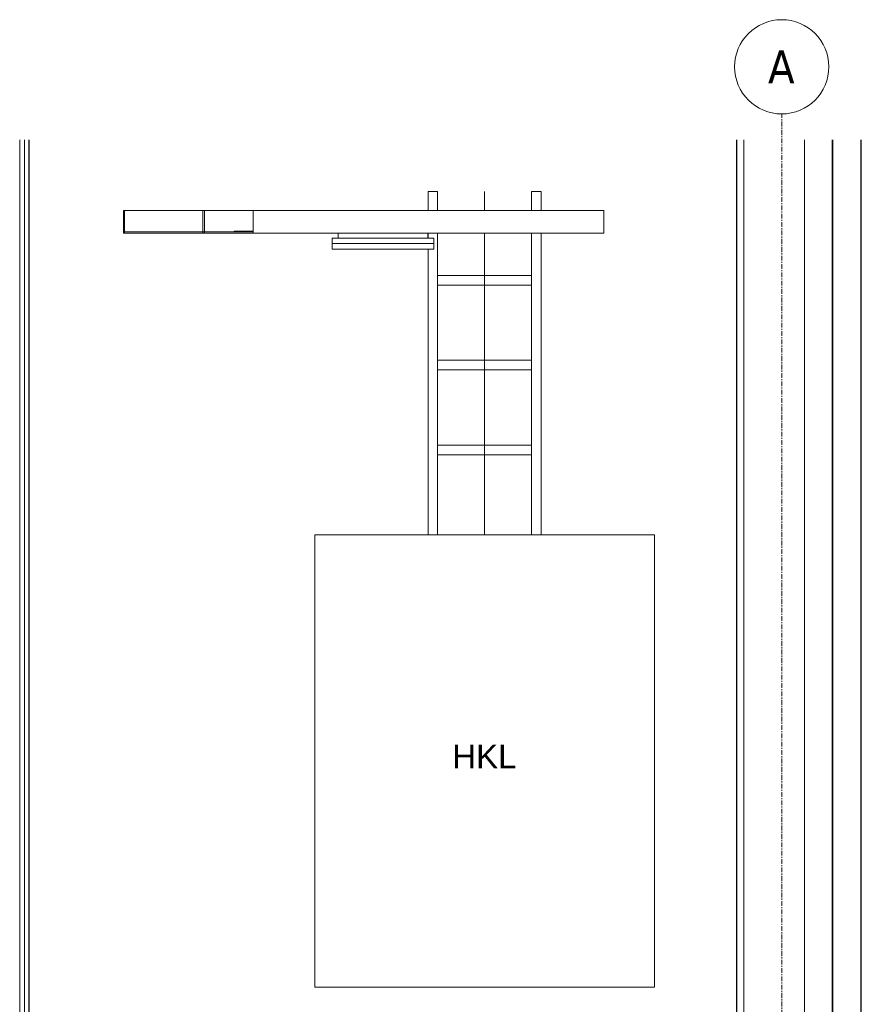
# Model space of a CAD drawing. Header units: millimetres. Extents: x 18815 to 33811, y -1140 to 12702.
# Tile 3 of 45: x 24102 to 26333, y 755 to 3366. Entities that reach past the tile are written whole.
import ezdxf

# ---------------------------------------------------------------- set-up
doc = ezdxf.new("R2010")
doc.units = ezdxf.units.MM
doc.linetypes.add('Grid Line', pattern=[22.225, 12.7, -3.175, 3.175, -3.175])
for name, color, linetype, lineweight in [('00_Algemeen', 7, 'Continuous', 18), ('22_Metselwerk', 7, 'Continuous', 18), ('70_Electronische installaties', 7, 'Continuous', 18), ('70_Electrotechnische installaties', 7, 'Continuous', 18)]:
    doc.layers.add(name, color=color, linetype=linetype, lineweight=lineweight)
doc.styles.add('Arial_3', font='arial.ttf', dxfattribs={"height": 62.5})
doc.styles.add('Tahoma', font='tahoma.ttf', dxfattribs={"height": 87.5})

# ---------------------------------------------------------------- blocks, each defined once
blk = doc.blocks.new('Basic Wall_verticale delen 2_1260617 - Basic Wall_verticale delen 2_1260617-1202043-Invoer NUTS')
at = {"layer": '22_Metselwerk', "color": 253, "lineweight": 30, "true_color": 0xaaaaaa}
for p, q in [((-9865, 3047.8), (-9865, 100)), ((-9789, 100), (-9789, 3047.8)), ((-9865, 100), (-9789, 100))]:
    blk.add_line(p, q, dxfattribs=at)
blk = doc.blocks.new('Basic Wall_verticale delen 2_1260617 - Basic Wall_verticale delen 2_1260617-1202047-Invoer NUTS')
blk.add_blockref('Basic Wall_verticale delen 2_1260617 - Basic Wall_verticale delen 2_1260617-1202043-Invoer NUTS', (0, 0))
blk = doc.blocks.new('20250708 24278 TO concept_rvt-2-Invoer NUTS')
at = {"layer": '22_Metselwerk', "color": 253, "lineweight": 9, "true_color": 0xaaaaaa}
for p, q in [((-12020, 0), (-12020, 3047.8)), ((-12007.5, 0), (-12007.5, 3047.8)), ((-10100, 0), (-10100, 3047.8)), ((-9940, 0), (-9940, 3047.8))]:
    blk.add_line(p, q, dxfattribs=at)
at = {"layer": '22_Metselwerk', "color": 253, "lineweight": 30, "true_color": 0xaaaaaa}
for p, q in [((-11995, 0), (-11995, 3047.8)), ((-10120, 3047.8), (-10120, 0)), ((-9865, 0), (-9865, 3047.8))]:
    blk.add_line(p, q, dxfattribs=at)
at = {"layer": '22_Metselwerk', "color": 253, "lineweight": 9, "true_color": 0xaaaaaa}
blk.add_blockref('Basic Wall_verticale delen 2_1260617 - Basic Wall_verticale delen 2_1260617-1202047-Invoer NUTS', (0, 0), dxfattribs=at)
blk = doc.blocks.new('NLRS_61_50_EE_UN_verdeelinrichting_gen - HKL-2810141-Invoer NUTS')
at = {"layer": '70_Electrotechnische installaties'}
for p, q in [((-10337.5, 2000), (-11237.5, 2000)), ((-11237.5, 2000), (-11237.5, 800)), ((-10337.5, 800), (-10337.5, 2000)), ((-11237.5, 800), (-10337.5, 800))]:
    blk.add_line(p, q, dxfattribs=at)
blk = doc.blocks.new('NLRS_63_10_LF_UN_downlight_gen - F1_NV-3641425-Invoer NUTS')
at = {"layer": '70_Electrotechnische installaties'}
for p, q in [((-11175.7, 2799.2), (-11175.7, 2787.8)), ((-11174.7, 2800), (-11174.9, 2800)), ((-10938.2, 2787.8), (-10938.2, 2799.2)), ((-11191.9, 2786.3), (-11191.9, 2772.3)), ((-10921.9, 2772.3), (-11191.9, 2772.3)), ((-11191.9, 2772.3), (-11191.9, 2759.5)), ((-11191.9, 2772.3), (-10921.9, 2772.3)), ((-11040.6, 2787), (-11040.2, 2787)), ((-11004.8, 2787), (-11003.4, 2787)), ((-10982.3, 2787), (-10978.6, 2787)), ((-10921.9, 2772.3), (-10921.9, 2786.3)), ((-10921.9, 2759.5), (-10921.9, 2772.3))]:
    blk.add_line(p, q, dxfattribs=at)
at = {"layer": '70_Electrotechnische installaties', "flags": 128}
for points in [[(-11175.7, 2799.2), (-11175.7, 2799.3), (-11175.7, 2799.3), (-11175.7, 2799.3), (-11175.7, 2799.4), (-11175.6, 2799.4), (-11175.6, 2799.4), (-11175.6, 2799.5), (-11175.6, 2799.5), (-11175.6, 2799.5), (-11175.6, 2799.5), (-11175.6, 2799.6), (-11175.6, 2799.6), (-11175.6, 2799.6), (-11175.5, 2799.6), (-11175.5, 2799.7), (-11175.5, 2799.7), (-11175.5, 2799.7), (-11175.5, 2799.7), (-11175.5, 2799.8), (-11175.4, 2799.8), (-11175.4, 2799.8), (-11175.4, 2799.8), (-11175.4, 2799.8), (-11175.3, 2799.9), (-11175.3, 2799.9), (-11175.3, 2799.9), (-11175.3, 2799.9), (-11175.2, 2799.9), (-11175.2, 2799.9), (-11175.2, 2799.9), (-11175.2, 2800), (-11175.1, 2800), (-11175.1, 2800), (-11175.1, 2800), (-11175, 2800), (-11175, 2800), (-11175, 2800), (-11175, 2800), (-11174.9, 2800)], [(-10976.3, 2800), (-10978.2, 2800), (-10981.7, 2800), (-10985.4, 2800), (-10989.2, 2800), (-10993.2, 2800), (-10997.2, 2800), (-11001.3, 2800), (-11005.5, 2800), (-11009.8, 2800), (-11014.2, 2800), (-11018.6, 2800), (-11023.1, 2800), (-11027.6, 2800), (-11032.2, 2800), (-11036.9, 2800), (-11041.5, 2800), (-11046.2, 2800), (-11050.9, 2800), (-11055.6, 2800), (-11060.4, 2800), (-11065.1, 2800), (-11069.8, 2800), (-11074.5, 2800), (-11079.1, 2800), (-11083.7, 2800), (-11088.3, 2800), (-11092.8, 2800), (-11097.3, 2800), (-11101.7, 2800), (-11106, 2800), (-11110.3, 2800), (-11114.4, 2800), (-11118.5, 2800), (-11122.5, 2800), (-11126.4, 2800), (-11130.1, 2800), (-11133.8, 2800), (-11137.3, 2800), (-11137.4, 2800)], [(-10938.9, 2800), (-10938.9, 2800), (-10938.9, 2800), (-10938.8, 2800), (-10938.8, 2800), (-10938.8, 2800), (-10938.7, 2800), (-10938.7, 2800), (-10938.7, 2800), (-10938.6, 2800), (-10938.6, 2799.9), (-10938.6, 2799.9), (-10938.6, 2799.9), (-10938.5, 2799.9), (-10938.5, 2799.9), (-10938.5, 2799.9), (-10938.5, 2799.9), (-10938.4, 2799.8), (-10938.4, 2799.8), (-10938.4, 2799.8), (-10938.4, 2799.8), (-10938.4, 2799.8), (-10938.3, 2799.7), (-10938.3, 2799.7), (-10938.3, 2799.7), (-10938.3, 2799.7), (-10938.3, 2799.6), (-10938.3, 2799.6), (-10938.2, 2799.6), (-10938.2, 2799.5), (-10938.2, 2799.5), (-10938.2, 2799.5), (-10938.2, 2799.5), (-10938.2, 2799.4), (-10938.2, 2799.4), (-10938.2, 2799.4), (-10938.2, 2799.3), (-10938.2, 2799.3), (-10938.2, 2799.3), (-10938.2, 2799.3), (-10938.2, 2799.2)], [(-11191.9, 2786.3), (-11191.9, 2786.3), (-11191.9, 2786.3), (-11191.9, 2786.3), (-11191.9, 2786.4), (-11191.9, 2786.4), (-11191.9, 2786.4), (-11191.9, 2786.5), (-11191.9, 2786.5), (-11191.9, 2786.5), (-11191.9, 2786.5), (-11191.8, 2786.6), (-11191.8, 2786.6), (-11191.8, 2786.6), (-11191.8, 2786.7), (-11191.8, 2786.7), (-11191.8, 2786.7), (-11191.7, 2786.7), (-11191.7, 2786.7), (-11191.7, 2786.8), (-11191.7, 2786.8), (-11191.7, 2786.8), (-11191.6, 2786.8), (-11191.6, 2786.8), (-11191.6, 2786.9), (-11191.6, 2786.9), (-11191.5, 2786.9), (-11191.5, 2786.9), (-11191.5, 2786.9), (-11191.5, 2786.9), (-11191.4, 2787), (-11191.4, 2787), (-11191.4, 2787), (-11191.4, 2787), (-11191.3, 2787), (-11191.3, 2787), (-11191.3, 2787), (-11191.2, 2787), (-11191.2, 2787), (-11191.2, 2787), (-11191.2, 2787)], [(-11191.2, 2787), (-11191.1, 2787), (-11190.7, 2787), (-11190.2, 2787), (-11189.4, 2787), (-11188.5, 2787), (-11187.3, 2787), (-11185.9, 2787), (-11184.3, 2787), (-11182.6, 2787), (-11180.6, 2787), (-11178.4, 2787), (-11176, 2787), (-11173.4, 2787), (-11170.7, 2787), (-11167.7, 2787), (-11164.6, 2787), (-11161.3, 2787), (-11157.8, 2787), (-11154.2, 2787), (-11150.4, 2787), (-11146.5, 2787), (-11142.9, 2787)], [(-10922.7, 2787), (-10922.8, 2787), (-10923.1, 2787), (-10923.6, 2787), (-10924.4, 2787), (-10925.3, 2787), (-10926.5, 2787), (-10927.9, 2787), (-10929.5, 2787), (-10931.3, 2787), (-10933.3, 2787), (-10935.5, 2787), (-10937.8, 2787), (-10940.4, 2787), (-10943.2, 2787), (-10946.1, 2787), (-10949.2, 2787), (-10952.5, 2787), (-10956, 2787), (-10959.6, 2787), (-10963.4, 2787), (-10967.3, 2787), (-10971.4, 2787), (-10975.6, 2787), (-10979.9, 2787), (-10984.4, 2787), (-10989, 2787), (-10993.6, 2787), (-10998.4, 2787), (-11003.3, 2787), (-11008.3, 2787), (-11013.3, 2787), (-11018.4, 2787), (-11023.6, 2787), (-11028.8, 2787), (-11034.1, 2787), (-11039.4, 2787), (-11044.7, 2787), (-11050.1, 2787), (-11055.5, 2787), (-11060.8, 2787), (-11066.2, 2787), (-11071.5, 2787), (-11076.9, 2787), (-11082.2, 2787), (-11087.4, 2787), (-11092.6, 2787), (-11097.8, 2787), (-11102.8, 2787), (-11107.9, 2787), (-11112.8, 2787), (-11117.6, 2787), (-11122.4, 2787), (-11127, 2787), (-11131.5, 2787), (-11135.9, 2787), (-11140.2, 2787), (-11144.3, 2787), (-11148.3, 2787), (-11152.2, 2787), (-11155.9, 2787), (-11159.5, 2787), (-11162.8, 2787), (-11166.1, 2787), (-11169.1, 2787), (-11172, 2787), (-11174.6, 2787), (-11177.1, 2787), (-11179.4, 2787), (-11181.5, 2787), (-11183.4, 2787), (-11185.1, 2787), (-11186.6, 2787), (-11187.9, 2787), (-11189, 2787), (-11189.8, 2787), (-11190.5, 2787), (-11190.9, 2787), (-11191.1, 2787), (-11191.2, 2787)], [(-11176.4, 2787), (-11176.4, 2787), (-11176.4, 2787), (-11176.3, 2787), (-11176.3, 2787), (-11176.3, 2787), (-11176.2, 2787), (-11176.2, 2787), (-11176.2, 2787), (-11176.1, 2787.1), (-11176.1, 2787.1), (-11176.1, 2787.1), (-11176.1, 2787.1), (-11176, 2787.1), (-11176, 2787.1), (-11176, 2787.1), (-11176, 2787.2), (-11175.9, 2787.2), (-11175.9, 2787.2), (-11175.9, 2787.2), (-11175.9, 2787.2), (-11175.9, 2787.3), (-11175.8, 2787.3), (-11175.8, 2787.3), (-11175.8, 2787.3), (-11175.8, 2787.3), (-11175.8, 2787.4), (-11175.8, 2787.4), (-11175.7, 2787.4), (-11175.7, 2787.5), (-11175.7, 2787.5), (-11175.7, 2787.5), (-11175.7, 2787.5), (-11175.7, 2787.6), (-11175.7, 2787.6), (-11175.7, 2787.6), (-11175.7, 2787.7), (-11175.7, 2787.7), (-11175.7, 2787.7), (-11175.7, 2787.7), (-11175.7, 2787.8)], [(-11141, 2787), (-11138.2, 2787), (-11136.1, 2787)], [(-11134.3, 2787), (-11133.9, 2787), (-11131.4, 2787)], [(-11108.2, 2787), (-11105.6, 2787), (-11100.5, 2787)], [(-11064.1, 2787), (-11063.7, 2787), (-11058.4, 2787), (-11054.5, 2787)], [(-11049.7, 2787), (-11047.6, 2787), (-11045.2, 2787)], [(-11012.4, 2787), (-11011, 2787), (-11009.2, 2787)], [(-10974.2, 2787), (-10973.6, 2787), (-10970.9, 2787)], [(-10969, 2787), (-10965.5, 2787), (-10961.6, 2787), (-10957.9, 2787), (-10957.1, 2787)], [(-10955.5, 2787), (-10954.4, 2787), (-10951, 2787), (-10947.8, 2787), (-10944.7, 2787), (-10941.9, 2787), (-10939.2, 2787), (-10936.7, 2787), (-10934.4, 2787), (-10932.3, 2787), (-10930.4, 2787), (-10928.7, 2787), (-10927.2, 2787), (-10925.9, 2787), (-10924.9, 2787), (-10924, 2787), (-10923.4, 2787), (-10922.9, 2787), (-10922.7, 2787), (-10922.7, 2787)], [(-10938.2, 2787.8), (-10938.2, 2787.7), (-10938.2, 2787.7), (-10938.2, 2787.7), (-10938.2, 2787.6), (-10938.1, 2787.6), (-10938.1, 2787.6), (-10938.1, 2787.5), (-10938.1, 2787.5), (-10938.1, 2787.5), (-10938.1, 2787.5), (-10938.1, 2787.4), (-10938.1, 2787.4), (-10938.1, 2787.4), (-10938, 2787.4), (-10938, 2787.3), (-10938, 2787.3), (-10938, 2787.3), (-10938, 2787.3), (-10938, 2787.2), (-10937.9, 2787.2), (-10937.9, 2787.2), (-10937.9, 2787.2), (-10937.9, 2787.2), (-10937.8, 2787.1), (-10937.8, 2787.1), (-10937.8, 2787.1), (-10937.8, 2787.1), (-10937.7, 2787.1), (-10937.7, 2787.1), (-10937.7, 2787.1), (-10937.7, 2787), (-10937.6, 2787), (-10937.6, 2787), (-10937.6, 2787), (-10937.5, 2787), (-10937.5, 2787), (-10937.5, 2787), (-10937.5, 2787), (-10937.4, 2787), (-10937.4, 2787)], [(-10922.7, 2787), (-10922.6, 2787), (-10922.6, 2787), (-10922.6, 2787), (-10922.5, 2787), (-10922.5, 2787), (-10922.5, 2787), (-10922.5, 2787), (-10922.4, 2787), (-10922.4, 2787), (-10922.4, 2786.9), (-10922.3, 2786.9), (-10922.3, 2786.9), (-10922.3, 2786.9), (-10922.3, 2786.9), (-10922.2, 2786.9), (-10922.2, 2786.9), (-10922.2, 2786.8), (-10922.2, 2786.8), (-10922.1, 2786.8), (-10922.1, 2786.8), (-10922.1, 2786.8), (-10922.1, 2786.7), (-10922.1, 2786.7), (-10922, 2786.7), (-10922, 2786.7), (-10922, 2786.6), (-10922, 2786.6), (-10922, 2786.6), (-10922, 2786.6), (-10922, 2786.5), (-10922, 2786.5), (-10921.9, 2786.5), (-10921.9, 2786.4), (-10921.9, 2786.4), (-10921.9, 2786.4), (-10921.9, 2786.4), (-10921.9, 2786.3), (-10921.9, 2786.3), (-10921.9, 2786.3), (-10921.9, 2786.3)], [(-11189.4, 2757), (-11189.5, 2757), (-11189.6, 2757), (-11189.7, 2757), (-11189.8, 2757), (-11189.9, 2757), (-11190, 2757.1), (-11190.1, 2757.1), (-11190.2, 2757.1), (-11190.3, 2757.2), (-11190.4, 2757.2), (-11190.5, 2757.2), (-11190.6, 2757.3), (-11190.7, 2757.3), (-11190.7, 2757.4), (-11190.8, 2757.4), (-11190.9, 2757.5), (-11191, 2757.6), (-11191.1, 2757.6), (-11191.1, 2757.7), (-11191.2, 2757.8), (-11191.3, 2757.8), (-11191.3, 2757.9), (-11191.4, 2758), (-11191.5, 2758.1), (-11191.5, 2758.1), (-11191.6, 2758.2), (-11191.6, 2758.3), (-11191.7, 2758.4), (-11191.7, 2758.5), (-11191.7, 2758.6), (-11191.8, 2758.7), (-11191.8, 2758.8), (-11191.8, 2758.9), (-11191.9, 2759), (-11191.9, 2759.1), (-11191.9, 2759.2), (-11191.9, 2759.3), (-11191.9, 2759.4), (-11191.9, 2759.5), (-11191.9, 2759.5)], [(-11187.2, 2757), (-11188.1, 2757), (-11188.7, 2757), (-11189.2, 2757), (-11189.4, 2757), (-11189.4, 2757)], [(-11189.4, 2757), (-11189.3, 2757), (-11189, 2757), (-11188.5, 2757), (-11187.7, 2757), (-11186.8, 2757), (-11185.6, 2757), (-11184.3, 2757), (-11182.7, 2757), (-11180.9, 2757), (-11179, 2757), (-11176.8, 2757), (-11174.4, 2757), (-11171.9, 2757), (-11169.2, 2757), (-11166.3, 2757), (-11163.2, 2757), (-11159.9, 2757), (-11156.5, 2757), (-11153, 2757), (-11149.2, 2757), (-11145.4, 2757), (-11141.3, 2757), (-11137.2, 2757), (-11132.9, 2757), (-11128.5, 2757), (-11124, 2757), (-11119.4, 2757), (-11114.6, 2757), (-11109.8, 2757), (-11104.9, 2757), (-11099.9, 2757), (-11094.9, 2757), (-11089.8, 2757), (-11084.6, 2757), (-11079.4, 2757), (-11074.2, 2757), (-11068.9, 2757), (-11063.6, 2757), (-11058.3, 2757), (-11053, 2757), (-11047.8, 2757), (-11042.5, 2757), (-11037.2, 2757), (-11032, 2757), (-11026.8, 2757), (-11021.7, 2757), (-11016.6, 2757), (-11011.6, 2757), (-11006.6, 2757), (-11001.8, 2757), (-10997, 2757), (-10992.3, 2757), (-10987.7, 2757), (-10983.3, 2757), (-10978.9, 2757), (-10974.7, 2757), (-10970.6, 2757), (-10966.7, 2757), (-10962.9, 2757), (-10959.2, 2757), (-10955.7, 2757), (-10952.4, 2757), (-10949.2, 2757), (-10946.2, 2757), (-10943.4, 2757), (-10940.7, 2757), (-10938.3, 2757), (-10936, 2757), (-10933.9, 2757), (-10932.1, 2757), (-10930.4, 2757), (-10928.9, 2757), (-10927.7, 2757), (-10926.6, 2757), (-10925.7, 2757), (-10925.1, 2757), (-10924.7, 2757), (-10924.4, 2757), (-10924.4, 2757)], [(-10924.4, 2757), (-10924.5, 2757), (-10924.8, 2757), (-10925.4, 2757), (-10926.1, 2757), (-10926.5, 2757)], [(-10921.9, 2759.5), (-10921.9, 2759.4), (-10921.9, 2759.3), (-10921.9, 2759.2), (-10921.9, 2759.1), (-10922, 2759), (-10922, 2758.9), (-10922, 2758.8), (-10922, 2758.7), (-10922.1, 2758.6), (-10922.1, 2758.5), (-10922.2, 2758.4), (-10922.2, 2758.3), (-10922.2, 2758.3), (-10922.3, 2758.2), (-10922.4, 2758.1), (-10922.4, 2758), (-10922.5, 2757.9), (-10922.5, 2757.9), (-10922.6, 2757.8), (-10922.7, 2757.7), (-10922.7, 2757.6), (-10922.8, 2757.6), (-10922.9, 2757.5), (-10923, 2757.5), (-10923.1, 2757.4), (-10923.1, 2757.3), (-10923.2, 2757.3), (-10923.3, 2757.2), (-10923.4, 2757.2), (-10923.5, 2757.2), (-10923.6, 2757.1), (-10923.7, 2757.1), (-10923.8, 2757.1), (-10923.9, 2757.1), (-10924, 2757), (-10924.1, 2757), (-10924.2, 2757), (-10924.3, 2757), (-10924.4, 2757), (-10924.4, 2757)]]:
    blk.add_lwpolyline(points, dxfattribs=at)
blk = doc.blocks.new('Grid - hoofd-287011-Invoer NUTS')
at = {"layer": '00_Algemeen'}
blk.add_circle((-10000, 3241), 125, dxfattribs=at)

msp = doc.modelspace()

# ---------------------------------------------------------------- block references
at = {"lineweight": 5}
msp.add_blockref('20250708 24278 TO concept_rvt-2-Invoer NUTS', (36122.5, 0), dxfattribs=at)
at = {"layer": '00_Algemeen'}
msp.add_blockref('Grid - hoofd-287011-Invoer NUTS', (36122.5, 0), dxfattribs=at)

# ---------------------------------------------------------------- next in the draw order: linework, layer by layer
at = {"layer": '00_Algemeen', "linetype": 'Grid Line'}
msp.add_line((26122.5, -1139.7), (26122.5, 3116), dxfattribs=at)
at = {"layer": '70_Electronische installaties'}
for p, q in [((25185, 2910), (25210.4, 2910)), ((25185, 2860), (25185, 2910)), ((25210.4, 2860), (25210.4, 2910)), ((25335, 2860), (25335, 2910)), ((25459.6, 2910), (25485, 2910)), ((25459.6, 2860), (25459.6, 2910)), ((25485, 2860), (25485, 2910)), ((24380.5, 2860), (24377.5, 2860)), ((24377.5, 2860), (24377.5, 2800)), ((24380.5, 2800), (24380.5, 2860)), ((24380.5, 2860), (24588.3, 2860)), ((24592.1, 2860), (24588.3, 2860)), ((24588.3, 2860), (24588.3, 2800)), ((24592.1, 2800), (24592.1, 2860)), ((24592.1, 2860), (24671.1, 2860)), ((24671.1, 2860), (24721.1, 2860)), ((24721.1, 2800), (24721.1, 2860)), ((24721.1, 2860), (25651.1, 2860)), ((24721.1, 2860), (24721.1, 2800)), ((25651.1, 2860), (25651.1, 2800)), ((24592.1, 2803), (24377.5, 2803)), ((24377.5, 2803), (24377.5, 2800)), ((24377.5, 2800), (24592.1, 2800)), ((24377.5, 2800), (24380.5, 2800)), ((24588.3, 2800), (24592.1, 2800)), ((24592.1, 2800), (24592.1, 2803)), ((24592.1, 2803), (24671.1, 2803)), ((24671.1, 2800), (24592.1, 2800)), ((24671.1, 2800), (24592.1, 2800)), ((24671.1, 2805), (24721.1, 2805)), ((24671.1, 2803), (24671.1, 2805)), ((24671.1, 2803), (24721.1, 2803)), ((24721.1, 2803), (24671.1, 2803)), ((24671.1, 2800), (24721.1, 2800)), ((24671.1, 2800), (24721.1, 2800)), ((24721.1, 2803), (24721.1, 2805)), ((24721.1, 2803), (24721.1, 2800)), ((24721.1, 2800), (24998.2, 2800)), ((25002.1, 2800), (25006.1, 2800)), ((25012, 2800), (25014.1, 2800)), ((25022.7, 2800), (25044.8, 2800)), ((25054, 2800), (25060.9, 2800)), ((25070.2, 2800), (25084, 2800)), ((25086.3, 2800), (25093, 2800)), ((25095.3, 2800), (25099.8, 2800)), ((25108.4, 2800), (25110.6, 2800)), ((25121.1, 2800), (25127, 2800)), ((25132.9, 2800), (25651.1, 2800)), ((25185, 2786.6), (25185, 2800)), ((25210.4, 2000), (25210.4, 2800)), ((25335, 2000), (25335, 2800)), ((25459.6, 2000), (25459.6, 2800)), ((25485, 2000), (25485, 2800)), ((25185, 2000), (25185, 2757)), ((25459.6, 2687.7), (25210.4, 2687.7)), ((25459.6, 2662.3), (25210.4, 2662.3)), ((25459.6, 2462.7), (25210.4, 2462.7)), ((25459.6, 2437.3), (25210.4, 2437.3)), ((25459.6, 2237.7), (25210.4, 2237.7)), ((25459.6, 2212.3), (25210.4, 2212.3))]:
    msp.add_line(p, q, dxfattribs=at)

# ---------------------------------------------------------------- next in the draw order: block references
at = {"layer": '70_Electrotechnische installaties'}
for name in ['NLRS_63_10_LF_UN_downlight_gen - F1_NV-3641425-Invoer NUTS', 'NLRS_61_50_EE_UN_verdeelinrichting_gen - HKL-2810141-Invoer NUTS']:
    msp.add_blockref(name, (36122.5, 0), dxfattribs=at)

# ---------------------------------------------------------------- next in the draw order: texts
at = {"layer": '00_Algemeen', "insert": (26086.1, 3284.7), "char_height": 87.5, "width": 86.181, "attachment_point": 1, "style": 'Tahoma', "bg_fill": 3, "box_fill_scale": 1.25, "bg_fill_color": 256, "bg_fill_true_color": 13158600, "bg_fill_transparency": 0}
msp.add_mtext('A', dxfattribs=at)
at = {"layer": '70_Electrotechnische installaties', "insert": (25249.3, 1443.5), "char_height": 62.5, "width": 204.43, "attachment_point": 1, "style": 'Arial_3'}
msp.add_mtext('HKL', dxfattribs=at)

doc.saveas('drawing.dxf')
